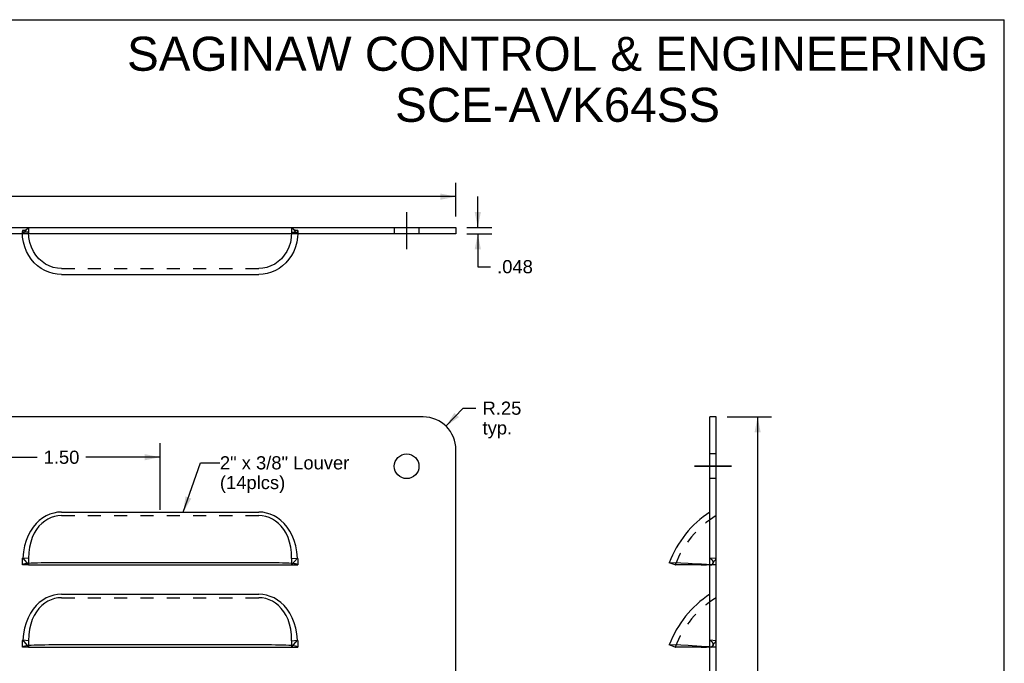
# Model space of a CAD drawing. Header units: inches. Extents: x 0 to 12.9, y 0 to 10.
# Tile 3 of 3: x 5.5 to 12.9, y 5.1 to 10. Entities that reach past the tile are written whole.
import ezdxf

# ---------------------------------------------------------------- set-up
doc = ezdxf.new("R2010")
doc.units = ezdxf.units.IN
doc.header["$LTSCALE"] = 0.711765
doc.header["$MEASUREMENT"] = 0
doc.linetypes.add('CENTER', pattern=[0.6, 0.375, -0.075, 0.075, -0.075])
doc.linetypes.add('HIDDEN', pattern=[0.2, 0.1, -0.1])
doc.layers.get('0').update_dxf_attribs({"linetype": 'CONTINUOUS'})
doc.layers.add('DEFAULT_2', color=8, linetype='HIDDEN')
doc.layers.add('DIMENSIONS', color=7, linetype='CONTINUOUS')
doc.styles.get("Standard").update_dxf_attribs({"font": 'arial.ttf'})
doc.dimstyles.new('DIMSTYLE_1', dxfattribs={"dimtxt": 0.1, "dimasz": 0.117647, "dimexe": 0.09, "dimexo": 0.07, "dimgap": 0.0425, "dimtad": 0, "dimtih": 1, "dimtoh": 1, "dimdec": 3, "dimzin": 4, "dimdsep": 46, "dimtxsty": 'Standard', "dimblk": '_FILLED', "dimblk1": '_FILLED', "dimblk2": '_FILLED', "dimcen": 0.09, "dimadec": 3, "dimazin": 1, "dimtfac": 1, "dimtdec": 3, "dimtofl": 0, "dimtmove": 0, "dimatfit": 3, "dimldrblk": '_FILLED', "dimfxl": 0, "dimtolj": 1, "dimtzin": 4, "dimarcsym": 0})
doc.dimstyles.new('DIMSTYLE_2', dxfattribs={"dimtxt": 0.1, "dimasz": 0.117647, "dimexe": 0.09, "dimexo": 0.07, "dimgap": 0.09, "dimtad": 0, "dimtih": 1, "dimtoh": 1, "dimzin": 4, "dimdsep": 46, "dimtxsty": 'Standard', "dimblk": '_FILLED', "dimblk1": '_FILLED', "dimblk2": '_FILLED', "dimcen": 0.09, "dimazin": 1, "dimtfac": 1, "dimtdec": 3, "dimtofl": 0, "dimtmove": 0, "dimatfit": 3, "dimldrblk": '_FILLED', "dimfxl": 0, "dimtolj": 1, "dimtzin": 4, "dimarcsym": 0})
doc.dimstyles.new('DIMSTYLE_4', dxfattribs={"dimtxt": 0.1, "dimasz": 0.117647, "dimexe": 0.09, "dimexo": 0.07, "dimgap": 0.0425, "dimtad": 0, "dimtih": 1, "dimtoh": 1, "dimzin": 4, "dimdsep": 46, "dimtxsty": 'Standard', "dimblk": '_FILLED', "dimblk1": '_FILLED', "dimblk2": '_FILLED', "dimcen": 0.09, "dimazin": 1, "dimtfac": 1, "dimtdec": 3, "dimtofl": 0, "dimtmove": 0, "dimatfit": 3, "dimldrblk": '_FILLED', "dimfxl": 0, "dimtolj": 1, "dimtzin": 4, "dimarcsym": 0})
doc.dimstyles.get("Standard").update_dxf_attribs({"dimtxt": 0.1, "dimasz": 0.117647, "dimexe": 0.09, "dimexo": 0.07, "dimgap": 0.09, "dimtad": 0, "dimtih": 1, "dimtoh": 1, "dimdec": 3, "dimzin": 4, "dimdsep": 46, "dimtxsty": 'Standard', "dimblk": '_FILLED', "dimblk1": '_FILLED', "dimblk2": '_FILLED', "dimcen": 0.09, "dimadec": 3, "dimazin": 1, "dimtp": 0.001, "dimtm": 0.001, "dimtfac": 1, "dimtdec": 3, "dimtofl": 0, "dimtmove": 0, "dimatfit": 3, "dimldrblk": '_FILLED', "dimfxl": 0, "dimtolj": 1, "dimtzin": 4, "dimarcsym": 0})

# ---------------------------------------------------------------- blocks, each defined once
blk = doc.blocks.new('_FILLED')
at = {"color": 0, "linetype": 'ByBlock'}
blk.add_solid([(0, 0), (-1, 0.2), (-1, -0.2)], dxfattribs=at)
blk = doc.blocks.new('*D1')
at = {"layer": 'DIMENSIONS', "color": 2, "linetype": 'Continuous'}
for p, q in [((8.9367, 8.42), (8.9367, 8.6552)), ((8.853, 8.42), (9.0426, 8.42)), ((8.853, 8.372), (9.0426, 8.372)), ((8.9367, 8.372), (8.9367, 8.1218)), ((8.9367, 8.1218), (9.0337, 8.1218))]:
    blk.add_line(p, q, dxfattribs=at)
at = {"layer": 'DIMENSIONS', "color": 2, "linetype": 'Continuous', "xscale": 0.1176470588, "yscale": 0.1176470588, "zscale": 0.1176470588}
for p, rotation in [((8.9367, 8.42), 270), ((8.9367, 8.372), 90)]:
    blk.add_blockref('_FILLED', p, dxfattribs=dict(at, rotation=rotation))
at = {"layer": 'DIMENSIONS', "color": 2, "linetype": 'Continuous', "insert": (9.0837, 8.1718), "char_height": 0.1, "width": 0.271747, "attachment_point": 1, "line_spacing_factor": 0.9}
blk.add_mtext('.048', dxfattribs=at)
blk = doc.blocks.new('*D5')
at = {"layer": 'DIMENSIONS', "color": 2, "linetype": 'Continuous'}
for p, q in [((8.6941, 6.909), (8.8258, 7.0457)), ((8.8258, 7.0457), (8.9229, 7.0457))]:
    blk.add_line(p, q, dxfattribs=at)
at = {"layer": 'DIMENSIONS', "color": 2, "linetype": 'Continuous', "xscale": 0.1176470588, "yscale": 0.1176470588, "zscale": 0.1176470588, "rotation": 226.0693396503}
blk.add_blockref('_FILLED', (8.6941, 6.909), dxfattribs=at)
at = {"layer": 'DIMENSIONS', "color": 2, "linetype": 'Continuous', "insert": (8.9729, 7.0957), "char_height": 0.1, "width": 0.294796, "attachment_point": 1, "line_spacing_factor": 0.9}
blk.add_mtext('R.25\\Ptyp.', dxfattribs=at)
blk = doc.blocks.new('*D12')
at = {"layer": 'DIMENSIONS', "color": 2, "linetype": 'Continuous'}
for p, q in [((1.2707, 8.5023), (1.2707, 8.7604)), ((8.7707, 8.5023), (8.7707, 8.7604)), ((1.2707, 8.6545), (4.7959, 8.6545)), ((8.7707, 8.6545), (5.2454, 8.6545))]:
    blk.add_line(p, q, dxfattribs=at)
at = {"layer": 'DIMENSIONS', "color": 2, "linetype": 'Continuous', "xscale": 0.1176470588, "yscale": 0.1176470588, "zscale": 0.1176470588, "rotation": 180}
blk.add_blockref('_FILLED', (1.2707, 8.6545), dxfattribs=at)
at = {"layer": 'DIMENSIONS', "color": 2, "linetype": 'Continuous', "xscale": 0.1176470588, "yscale": 0.1176470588, "zscale": 0.1176470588}
blk.add_blockref('_FILLED', (8.7707, 8.6545), dxfattribs=at)
at = {"layer": 'DIMENSIONS', "color": 2, "linetype": 'Continuous', "insert": (5.0207, 8.7045), "char_height": 0.1, "width": 0.349442, "attachment_point": 2, "line_spacing_factor": 0.9}
blk.add_mtext('7.500', dxfattribs=at)
blk = doc.blocks.new('*D13')
at = {"layer": 'DIMENSIONS', "color": 2, "linetype": 'Continuous'}
for p, q in [((10.8327, 6.9789), (11.1708, 6.9789)), ((11.0649, 6.9789), (11.0649, 4.2664)), ((11.0649, 1.3539), (11.0649, 4.0664)), ((10.8327, 1.3539), (11.1708, 1.3539))]:
    blk.add_line(p, q, dxfattribs=at)
at = {"layer": 'DIMENSIONS', "color": 2, "linetype": 'Continuous', "xscale": 0.1176470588, "yscale": 0.1176470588, "zscale": 0.1176470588}
for p, rotation in [((11.0649, 6.9789), 90), ((11.0649, 1.3539), 270)]:
    blk.add_blockref('_FILLED', p, dxfattribs=dict(at, rotation=rotation))
at = {"layer": 'DIMENSIONS', "color": 2, "linetype": 'Continuous', "insert": (11.0649, 4.2164), "char_height": 0.1, "width": 0.349442, "attachment_point": 2, "line_spacing_factor": 0.9}
blk.add_mtext('5.625', dxfattribs=at)
blk = doc.blocks.new('*D14')
at = {"layer": 'DIMENSIONS', "color": 2, "linetype": 'Continuous'}
for p, q in [((5.0207, 6.7786), (5.0207, 6.6606)), ((6.5207, 6.2717), (6.5207, 6.7786)), ((5.0207, 6.6727), (5.5848, 6.6727)), ((6.5207, 6.6727), (5.9565, 6.6727))]:
    blk.add_line(p, q, dxfattribs=at)
at = {"layer": 'DIMENSIONS', "color": 2, "linetype": 'Continuous', "xscale": 0.1176470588, "yscale": 0.1176470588, "zscale": 0.1176470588, "rotation": 180}
blk.add_blockref('_FILLED', (5.0207, 6.6727), dxfattribs=at)
at = {"layer": 'DIMENSIONS', "color": 2, "linetype": 'Continuous', "xscale": 0.1176470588, "yscale": 0.1176470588, "zscale": 0.1176470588}
blk.add_blockref('_FILLED', (6.5207, 6.6727), dxfattribs=at)
at = {"layer": 'DIMENSIONS', "color": 2, "linetype": 'Continuous', "insert": (5.7707, 6.7227), "char_height": 0.1, "width": 0.271747, "attachment_point": 2, "line_spacing_factor": 0.9}
blk.add_mtext('1.50', dxfattribs=at)

msp = doc.modelspace()

# ---------------------------------------------------------------- linework, layer by layer
at = {"color": 7, "linetype": 'Continuous'}
for p, q in [((0, 10), (12.9412, 10)), ((12.9412, 0), (12.9412, 10)), ((1.2707, 8.42), (8.7707, 8.42)), ((8.7707, 8.42), (8.7707, 8.372)), ((10.7503, 6.9789), (10.7023, 6.9789)), ((10.7503, 1.3539), (10.7503, 6.9789)), ((5.5207, 5.8539), (7.5207, 5.8539)), ((10.4383, 5.8539), (10.3934, 5.8707)), ((10.7023, 5.854), (10.4383, 5.8539)), ((10.4383, 5.2289), (10.3934, 5.2457)), ((5.5207, 5.2289), (7.5207, 5.2289)), ((10.7023, 5.229), (10.4383, 5.2289))]:
    msp.add_line(p, q, dxfattribs=at)
at = {"color": 3, "linetype": 'Continuous'}
for p, q in [((8.7707, 8.372), (1.2707, 8.372)), ((5.7707, 8.063), (7.2707, 8.063)), ((8.5207, 6.9789), (1.5207, 6.9789)), ((10.7023, 1.3539), (10.7023, 6.9789)), ((8.7707, 1.6039), (8.7707, 6.7289)), ((5.7707, 6.2555), (7.2707, 6.2555)), ((5.5213, 5.8648), (5.5045, 5.8632)), ((5.7707, 5.8707), (5.7061, 5.8705)), ((7.5368, 5.8632), (7.5201, 5.8648)), ((10.482, 5.8673), (10.4008, 5.8705)), ((5.7707, 5.6305), (7.2707, 5.6305)), ((5.7707, 5.2457), (5.7061, 5.2455)), ((10.482, 5.2423), (10.4008, 5.2455)), ((5.5213, 5.2398), (5.5045, 5.2382)), ((7.5368, 5.2382), (7.5201, 5.2398))]:
    msp.add_line(p, q, dxfattribs=at)
at = {"color": 2, "linetype": 'CENTER', "const_width": 0.0118}
for points in [[(8.3957, 8.2543), (8.3957, 8.5376)], [(10.5847, 6.6039), (10.868, 6.6039)]]:
    msp.add_lwpolyline(points, dxfattribs=at)
at = {"color": 3, "linetype": 'Continuous'}
for points in [[(5.7707, 8.063), (5.7382, 8.0649), (5.7061, 8.0705), (5.6747, 8.0798), (5.6444, 8.0926), (5.6157, 8.1089), (5.5888, 8.1285), (5.5637, 8.1516), (5.541, 8.1777), (5.5213, 8.2064), (5.5045, 8.2378), (5.4909, 8.2717), (5.4809, 8.3079), (5.4748, 8.3459), (5.4734, 8.3718)], [(7.568, 8.3718), (7.5666, 8.3459), (7.5604, 8.3079), (7.5504, 8.2717), (7.5368, 8.2378), (7.5201, 8.2064), (7.5003, 8.1777), (7.4777, 8.1516), (7.4526, 8.1285), (7.4256, 8.1089), (7.397, 8.0926), (7.3667, 8.0798), (7.3352, 8.0705), (7.3031, 8.0649), (7.2707, 8.063)], [(5.7707, 6.2555), (5.7407, 6.2537), (5.7114, 6.2484), (5.6826, 6.2396), (5.6546, 6.2273), (5.6276, 6.2115), (5.6019, 6.1921), (5.5775, 6.1689), (5.5549, 6.142), (5.5344, 6.1112), (5.5164, 6.0768), (5.5014, 6.0388), (5.4895, 5.9976), (5.4808, 5.9535), (5.4754, 5.9062)], [(7.5659, 5.9062), (7.5605, 5.9535), (7.5519, 5.9976), (7.5399, 6.0388), (7.5249, 6.0767), (7.507, 6.1112), (7.4865, 6.142), (7.4639, 6.1689), (7.4395, 6.192), (7.4137, 6.2115), (7.3868, 6.2273), (7.3588, 6.2396), (7.33, 6.2484), (7.3006, 6.2537), (7.2707, 6.2555)], [(5.4809, 5.8592), (5.4748, 5.8569), (5.4727, 5.8539)], [(5.5045, 5.8632), (5.4909, 5.8613), (5.4809, 5.8592)], [(5.7061, 5.8705), (5.6747, 5.8701), (5.6444, 5.8696), (5.6157, 5.869), (5.5888, 5.8683), (5.5637, 5.8673), (5.541, 5.8661), (5.5213, 5.8648)], [(7.5201, 5.8648), (7.5003, 5.8661), (7.4777, 5.8673), (7.4526, 5.8683), (7.4256, 5.869), (7.397, 5.8696), (7.3667, 5.8701), (7.3352, 5.8705), (7.3031, 5.8707), (5.7707, 5.8707)], [(7.5604, 5.8592), (7.5504, 5.8613), (7.5368, 5.8632)], [(7.5687, 5.8539), (7.5666, 5.8569), (7.5604, 5.8592)], [(10.4008, 5.8705), (10.3952, 5.8707), (10.3934, 5.8707)], [(10.5682, 5.8632), (10.5368, 5.8648), (10.482, 5.8673)], [(10.7023, 5.8549), (10.6763, 5.8569), (10.6382, 5.8592), (10.5682, 5.8632)], [(5.7707, 5.6305), (5.7407, 5.6287), (5.7114, 5.6234), (5.6826, 5.6146), (5.6546, 5.6023), (5.6276, 5.5865), (5.6019, 5.5671), (5.5775, 5.5439), (5.5549, 5.517), (5.5344, 5.4862), (5.5164, 5.4518), (5.5014, 5.4138), (5.4895, 5.3726), (5.4808, 5.3285), (5.4754, 5.2812)], [(7.5659, 5.2812), (7.5605, 5.3285), (7.5519, 5.3726), (7.5399, 5.4138), (7.5249, 5.4517), (7.507, 5.4862), (7.4865, 5.517), (7.4639, 5.5439), (7.4395, 5.567), (7.4137, 5.5865), (7.3868, 5.6023), (7.3588, 5.6146), (7.33, 5.6234), (7.3006, 5.6287), (7.2707, 5.6305)], [(5.7061, 5.2455), (5.6747, 5.2451), (5.6444, 5.2446), (5.6157, 5.244), (5.5888, 5.2433), (5.5637, 5.2423), (5.541, 5.2411), (5.5213, 5.2398)], [(7.5201, 5.2398), (7.5003, 5.2411), (7.4777, 5.2423), (7.4526, 5.2433), (7.4256, 5.244), (7.397, 5.2446), (7.3667, 5.2451), (7.3352, 5.2455), (7.3031, 5.2457), (5.7707, 5.2457)], [(10.4008, 5.2455), (10.3952, 5.2457), (10.3934, 5.2457)], [(10.5682, 5.2382), (10.5368, 5.2398), (10.482, 5.2423)], [(5.4809, 5.2342), (5.4748, 5.2319), (5.4727, 5.2289)], [(5.5045, 5.2382), (5.4909, 5.2363), (5.4809, 5.2342)], [(7.5604, 5.2342), (7.5504, 5.2363), (7.5368, 5.2382)], [(7.5687, 5.2289), (7.5666, 5.2319), (7.5604, 5.2342)], [(10.7023, 5.2299), (10.6763, 5.2319), (10.6382, 5.2342), (10.5682, 5.2382)]]:
    msp.add_lwpolyline(points, dxfattribs=at)
msp.add_circle((8.3957, 6.6039), 0.0938, dxfattribs=at)
for centre, radius, start, end in [((8.5207, 6.7289), 0.25, 0, 90), ((11.1314, 5.5946), 0.788, 122.99064, 159.48456), ((11.1314, 4.9696), 0.788, 122.99064, 159.48456)]:
    msp.add_arc(centre, radius, start, end, dxfattribs=at)
at = {"layer": 'DEFAULT_2', "color": 8, "linetype": 'HIDDEN'}
for p, q in [((5.4727, 8.3961), (5.4727, 8.3853)), ((5.4727, 8.3888), (5.4727, 8.3926)), ((5.5207, 8.42), (5.4754, 8.372)), ((5.4969, 8.3991), (5.4959, 8.3989)), ((5.4999, 8.4005), (5.4987, 8.3998)), ((5.5015, 8.4013), (5.4999, 8.4005)), ((5.5207, 8.42), (5.5207, 8.372)), ((7.5207, 8.42), (7.5659, 8.372)), ((7.5207, 8.42), (7.5207, 8.372)), ((7.5687, 8.3965), (7.5687, 8.3964)), ((7.5687, 8.3964), (7.5687, 8.3853)), ((7.5687, 8.3961), (7.5687, 8.394)), ((8.3019, 8.42), (8.3019, 8.372)), ((8.4894, 8.42), (8.4894, 8.372)), ((5.5207, 8.3853), (5.4727, 8.3853)), ((5.4734, 8.3718), (5.4727, 8.3853)), ((5.4746, 8.3772), (5.475, 8.3746)), ((5.475, 8.3746), (5.4754, 8.372)), ((7.5207, 8.3853), (7.5687, 8.3853)), ((7.5687, 8.3853), (7.568, 8.3718)), ((5.7707, 8.108), (7.2707, 8.108)), ((10.7503, 6.6977), (10.7023, 6.6977)), ((10.7503, 6.5102), (10.7023, 6.5102)), ((5.7707, 6.2289), (7.2707, 6.2289)), ((5.5207, 5.8539), (5.4727, 5.8539)), ((5.4754, 5.9062), (5.5207, 5.8539)), ((5.5207, 5.9026), (5.4754, 5.9062)), ((5.5207, 5.9026), (5.5207, 5.8539)), ((7.5207, 5.8539), (7.5659, 5.9062)), ((7.5207, 5.9026), (7.5659, 5.9062)), ((7.5207, 5.9026), (7.5207, 5.8539)), ((7.5207, 5.8539), (7.5687, 5.8539)), ((7.5686, 5.8775), (7.5687, 5.8722)), ((7.5687, 5.8722), (7.5687, 5.8539)), ((10.4383, 5.8539), (10.4405, 5.8539)), ((10.6364, 5.8539), (10.675, 5.8542)), ((10.7157, 5.8539), (10.675, 5.8542)), ((10.7503, 5.9026), (10.7023, 5.9062)), ((10.7023, 5.8549), (10.7157, 5.8539)), ((10.7503, 5.8539), (10.7023, 5.8539)), ((10.7173, 5.856), (10.7157, 5.8539)), ((10.7174, 5.856), (10.7191, 5.8581)), ((10.723, 5.8623), (10.7245, 5.8646)), ((10.7245, 5.8647), (10.7257, 5.867)), ((10.7258, 5.8672), (10.7264, 5.8696)), ((10.7265, 5.8699), (10.7266, 5.8711)), ((5.7707, 5.6039), (7.2707, 5.6039)), ((5.5207, 5.2776), (5.4754, 5.2812)), ((5.4754, 5.2812), (5.5207, 5.2289)), ((5.5207, 5.2776), (5.5207, 5.2289)), ((7.5207, 5.2776), (7.5659, 5.2812)), ((7.5207, 5.2289), (7.5659, 5.2812)), ((7.5207, 5.2776), (7.5207, 5.2289)), ((7.5686, 5.2525), (7.5687, 5.2472)), ((7.5687, 5.2472), (7.5687, 5.2289)), ((10.7503, 5.2776), (10.7023, 5.2812)), ((10.7245, 5.2397), (10.7257, 5.242)), ((10.7258, 5.2422), (10.7264, 5.2446)), ((10.7265, 5.2449), (10.7266, 5.2461)), ((5.5207, 5.2289), (5.4727, 5.2289)), ((7.5207, 5.2289), (7.5687, 5.2289)), ((10.4383, 5.2289), (10.4405, 5.2289)), ((10.6364, 5.2289), (10.675, 5.2292)), ((10.7157, 5.2289), (10.675, 5.2292)), ((10.7023, 5.2299), (10.7157, 5.2289)), ((10.7503, 5.2289), (10.7023, 5.2289)), ((10.7173, 5.231), (10.7157, 5.2289)), ((10.7174, 5.231), (10.7191, 5.2331)), ((10.723, 5.2373), (10.7245, 5.2396))]:
    msp.add_line(p, q, dxfattribs=at)
for points in [[(5.4959, 8.3989), (5.494, 8.3985), (5.4918, 8.3981), (5.4894, 8.3977), (5.4868, 8.3974), (5.4842, 8.3972), (5.4814, 8.3969), (5.4786, 8.3967), (5.4758, 8.3966), (5.4727, 8.3965)], [(5.4727, 8.3962), (5.4727, 8.3964), (5.4727, 8.3965)], [(5.4727, 8.3965), (5.4727, 8.3964), (5.4727, 8.3961), (5.4728, 8.3944)], [(5.4728, 8.3944), (5.4729, 8.393), (5.473, 8.3914), (5.4732, 8.3895), (5.4734, 8.3874), (5.4736, 8.385), (5.4739, 8.3825), (5.4742, 8.3798), (5.4746, 8.3772)], [(5.4987, 8.3998), (5.4976, 8.3994), (5.4969, 8.3991)], [(5.5079, 8.4064), (5.5071, 8.4056), (5.5059, 8.4045), (5.5045, 8.4034), (5.5031, 8.4024), (5.5015, 8.4013)], [(7.5597, 8.397), (7.557, 8.3972), (7.5544, 8.3975), (7.5519, 8.3978), (7.5496, 8.3981), (7.5474, 8.3985), (7.5456, 8.3989), (7.5446, 8.3992), (7.5438, 8.3994), (7.5426, 8.3999), (7.5413, 8.4006), (7.5397, 8.4016), (7.538, 8.4026), (7.5365, 8.4037), (7.5351, 8.4049), (7.5338, 8.4061), (7.5332, 8.4066)], [(7.5687, 8.3965), (7.5681, 8.3965), (7.5652, 8.3966), (7.5624, 8.3968), (7.5597, 8.397)], [(7.5659, 8.372), (7.5664, 8.3746), (7.5667, 8.3772), (7.5671, 8.38), (7.5675, 8.3826), (7.5678, 8.3852), (7.568, 8.3877), (7.5682, 8.3898), (7.5683, 8.3916), (7.5685, 8.3932), (7.5686, 8.3946), (7.5686, 8.3962)], [(7.5686, 8.3962), (7.5687, 8.3965), (7.5687, 8.3965)], [(5.7707, 8.108), (5.739, 8.1101), (5.7079, 8.1165), (5.6779, 8.127), (5.6494, 8.1416), (5.6226, 8.1601), (5.598, 8.1824), (5.576, 8.2084), (5.5572, 8.2378), (5.5418, 8.2704), (5.5303, 8.306), (5.5231, 8.3446), (5.5207, 8.3853)], [(7.5207, 8.3853), (7.5182, 8.3446), (7.511, 8.306), (7.4995, 8.2704), (7.4842, 8.2378), (7.4653, 8.2084), (7.4434, 8.1824), (7.4188, 8.1601), (7.392, 8.1416), (7.3634, 8.127), (7.3334, 8.1165), (7.3023, 8.1101), (7.2707, 8.108)], [(5.7707, 6.2289), (5.7438, 6.2272), (5.7175, 6.2222), (5.6917, 6.214), (5.6668, 6.2024), (5.6428, 6.1875), (5.6201, 6.1693), (5.599, 6.1477), (5.5797, 6.1227), (5.5625, 6.0943), (5.5479, 6.0625), (5.5362, 6.0273), (5.5276, 5.989), (5.5225, 5.9474), (5.5207, 5.9026)], [(7.5207, 5.9026), (7.5189, 5.9474), (7.5138, 5.9889), (7.5052, 6.0273), (7.4935, 6.0624), (7.4789, 6.0942), (7.4617, 6.1227), (7.4424, 6.1477), (7.4212, 6.1693), (7.3986, 6.1875), (7.3746, 6.2024), (7.3496, 6.2139), (7.3238, 6.2222), (7.2975, 6.2272), (7.2707, 6.2289)], [(5.4727, 5.8539), (5.4727, 5.8753), (5.4727, 5.878), (5.4727, 5.8807), (5.4728, 5.8833), (5.4729, 5.886), (5.473, 5.8885), (5.4732, 5.891), (5.4734, 5.8935), (5.4736, 5.8959), (5.4739, 5.8982), (5.4742, 5.9004), (5.4746, 5.9025), (5.475, 5.9044), (5.4754, 5.9062)], [(7.5659, 5.9062), (7.5664, 5.9044), (7.5667, 5.9024), (7.5671, 5.9003), (7.5675, 5.898), (7.5678, 5.8957), (7.568, 5.8932), (7.5682, 5.8907), (7.5683, 5.8882), (7.5685, 5.8855), (7.5686, 5.8829), (7.5686, 5.8802), (7.5686, 5.8775)], [(10.7154, 5.8959), (10.7128, 5.8982), (10.7102, 5.9004), (10.7075, 5.9025), (10.7049, 5.9044), (10.7023, 5.9062)], [(10.7154, 5.8959), (10.718, 5.8932), (10.7201, 5.8907), (10.722, 5.8882), (10.7236, 5.8855), (10.725, 5.8829), (10.726, 5.8802), (10.7266, 5.8775), (10.7268, 5.8748), (10.7267, 5.8722), (10.7266, 5.8708)], [(10.7266, 5.8711), (10.7268, 5.8726), (10.7268, 5.8753), (10.7265, 5.878), (10.7258, 5.8807), (10.7248, 5.8833), (10.7234, 5.886), (10.7217, 5.8885), (10.7199, 5.891), (10.7178, 5.8935)], [(10.7192, 5.8582), (10.7211, 5.8602), (10.7229, 5.8623)], [(10.7266, 5.8708), (10.7264, 5.8695), (10.7257, 5.8669), (10.7244, 5.8644), (10.7228, 5.8621), (10.721, 5.8601)], [(10.7266, 5.8711), (10.7266, 5.8709), (10.7265, 5.8707), (10.7264, 5.8704), (10.7263, 5.8702)], [(10.7266, 5.8708), (10.7266, 5.8707), (10.7265, 5.8706), (10.7265, 5.8705)], [(5.7707, 5.6039), (5.7438, 5.6022), (5.7175, 5.5972), (5.6917, 5.589), (5.6668, 5.5774), (5.6428, 5.5625), (5.6201, 5.5443), (5.599, 5.5227), (5.5797, 5.4977), (5.5625, 5.4693), (5.5479, 5.4375), (5.5362, 5.4023), (5.5276, 5.364), (5.5225, 5.3224), (5.5207, 5.2776)], [(7.5207, 5.2776), (7.5189, 5.3224), (7.5138, 5.3639), (7.5052, 5.4023), (7.4935, 5.4374), (7.4789, 5.4692), (7.4617, 5.4977), (7.4424, 5.5227), (7.4212, 5.5443), (7.3986, 5.5625), (7.3746, 5.5774), (7.3496, 5.5889), (7.3238, 5.5972), (7.2975, 5.6022), (7.2707, 5.6039)], [(5.4727, 5.2289), (5.4727, 5.2503), (5.4727, 5.253), (5.4727, 5.2557), (5.4728, 5.2583), (5.4729, 5.261), (5.473, 5.2635), (5.4732, 5.266), (5.4734, 5.2685), (5.4736, 5.2709), (5.4739, 5.2732), (5.4742, 5.2754), (5.4746, 5.2775), (5.475, 5.2794), (5.4754, 5.2812)], [(7.5659, 5.2812), (7.5664, 5.2794), (7.5667, 5.2774), (7.5671, 5.2753), (7.5675, 5.273), (7.5678, 5.2707), (7.568, 5.2682), (7.5682, 5.2657), (7.5683, 5.2632), (7.5685, 5.2605), (7.5686, 5.2579), (7.5686, 5.2552), (7.5686, 5.2525)], [(10.7154, 5.2709), (10.7128, 5.2732), (10.7102, 5.2754), (10.7075, 5.2775), (10.7049, 5.2794), (10.7023, 5.2812)], [(10.7154, 5.2709), (10.718, 5.2682), (10.7201, 5.2657), (10.722, 5.2632), (10.7236, 5.2605), (10.725, 5.2579), (10.726, 5.2552), (10.7266, 5.2525), (10.7268, 5.2498), (10.7267, 5.2472), (10.7266, 5.2458)], [(10.7266, 5.2461), (10.7268, 5.2476), (10.7268, 5.2503), (10.7265, 5.253), (10.7258, 5.2557), (10.7248, 5.2583), (10.7234, 5.261), (10.7217, 5.2635), (10.7199, 5.266), (10.7178, 5.2685)], [(10.7266, 5.2458), (10.7264, 5.2445), (10.7257, 5.2419), (10.7244, 5.2394), (10.7228, 5.2371), (10.721, 5.2351)], [(10.7266, 5.2461), (10.7266, 5.2459), (10.7265, 5.2457), (10.7264, 5.2454), (10.7263, 5.2452)], [(10.7266, 5.2458), (10.7266, 5.2457), (10.7265, 5.2456), (10.7265, 5.2455)], [(10.7192, 5.2332), (10.7211, 5.2352), (10.7229, 5.2373)]]:
    msp.add_lwpolyline(points, dxfattribs=at)
for centre, radius, start, end in [((11.1314, 5.5946), 0.74, 120.99453, 159.48456), ((11.1314, 5.5946), 0.49, 141.04946, 148.04414), ((11.1314, 4.9696), 0.74, 120.99453, 159.48456), ((11.1314, 4.9696), 0.49, 141.04946, 148.04414)]:
    msp.add_arc(centre, radius, start, end, dxfattribs=at)

# ---------------------------------------------------------------- texts
at = {"layer": 'DIMENSIONS', "color": 2, "linetype": 'Continuous', "line_spacing_factor": 0.9}
for s, insert, char_height, width, attachment_point in [('SAGINAW CONTROL & ENGINEERING\\PSCE-AVK64SS', (9.5434, 9.8704), 0.258824, 6.536978, 2), ('2" x 3/8" Louver\\P(14plcs)', (6.9753, 6.6802), 0.1, 0.98513, 1)]:
    msp.add_mtext(s, dxfattribs=dict(at, insert=insert, char_height=char_height, width=width, attachment_point=attachment_point))

# ---------------------------------------------------------------- dimensions: what is measured, and where the dimension line sits
at = {"layer": 'DIMENSIONS', "color": 2, "linetype": 'Continuous'}
for base, p1, p2, dimstyle, picture, middle in [((8.7707, 8.6545), (1.2707, 8.4323), (8.7707, 8.4323), 'DIMSTYLE_1', '*D12', (5.0206, 8.654)), ((6.5207, 6.6727), (5.0207, 6.8486), (6.5207, 6.2017), 'DIMSTYLE_4', '*D14', (5.775, 6.6721))]:
    dim = msp.add_linear_dim(base=base, p1=p1, p2=p2, dimstyle=dimstyle, dxfattribs=at)
    dim.commit()
    dim.dimension.update_dxf_attribs({"geometry": picture, "text_midpoint": middle, "dimtype": 160})
for base, p1, p2, picture, middle in [((8.9367, 8.372), (9.1126, 8.42), (9.1126, 8.372), '*D1', (9.2223, 8.1213)), ((11.0649, 1.3539), (10.7627, 6.9789), (10.7627, 1.3539), '*D13', (11.0649, 4.1659))]:
    dim = msp.add_linear_dim(base=base, p1=p1, p2=p2, angle=270, dimstyle='DIMSTYLE_1', dxfattribs=at)
    dim.commit()
    dim.dimension.update_dxf_attribs({"geometry": picture, "text_midpoint": middle, "dimtype": 160})
dim = msp.add_radius_dim(center=(8.5207, 6.7289), mpoint=(8.6941, 6.909), text='R<>\\Ptyp.', dimstyle='DIMSTYLE_2', override={"dimpost": '<>'}, dxfattribs=at)
dim.commit()
dim.dimension.update_dxf_attribs({"geometry": '*D5', "text_midpoint": (9.1203, 6.9707), "dimtype": 164})

# ---------------------------------------------------------------- leaders
at = {"layer": 'DIMENSIONS', "color": 2, "linetype": 'Continuous', "annotation_type": 0, "has_hookline": 1, "hookline_direction": 1, "text_width": 0.9823}
msp.add_leader([(6.6968, 6.2555), (6.8282, 6.6302), (6.9753, 6.6302)], dimstyle='Standard', override={"dimtad": 0}, dxfattribs=at)

doc.saveas('drawing.dxf')
